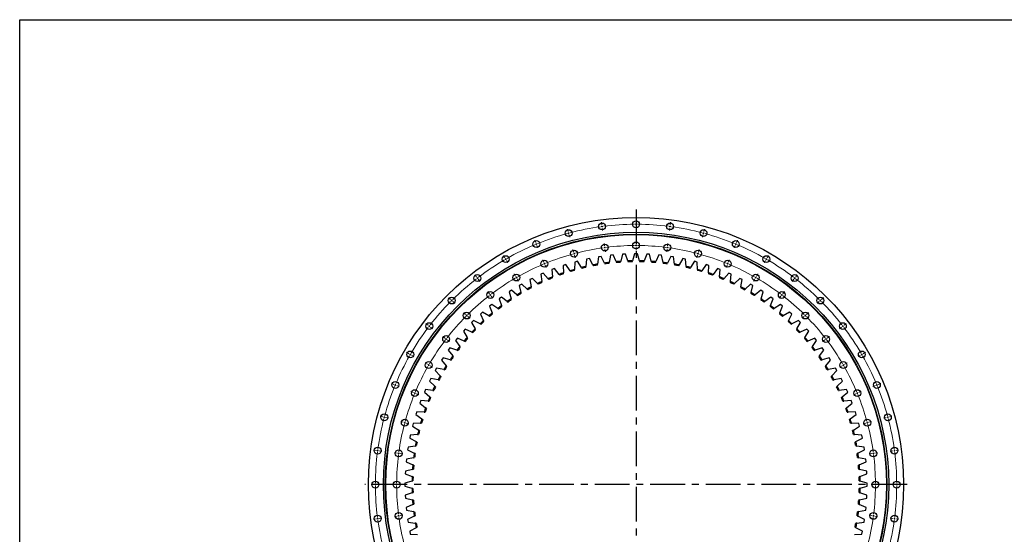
# Model space of a CAD drawing. Header units: millimetres. Extents: x 1218 to 10068, y 7157 to 13793.
# Tile 5 of 11: x 1218 to 4368, y 12144 to 13793. Entities that reach past the tile are written whole.
import ezdxf

# ---------------------------------------------------------------- set-up
doc = ezdxf.new("R2010")
doc.units = ezdxf.units.MM
doc.header["$LTSCALE"] = 50
doc.linetypes.add('CENTER', pattern=[10.16, 6.35, -1.27, 1.27, -1.27])

msp = doc.modelspace()

# ---------------------------------------------------------------- linework, layer by layer
at = {"linetype": 'CENTER', "ltscale": 0.35}
for p, q in [((3189.6, 13185.2), (3189.6, 11421.7)), ((4057.4, 12303.4), (2321.8, 12303.4))]:
    msp.add_line(p, q, dxfattribs=at)
at = {"color": 0, "linetype": 'Continuous', "lineweight": 18}
for p, q in [((3080.1, 13135.2), (3079, 13143.7)), ((3189.6, 13142.4), (3189.6, 13150.9)), ((3189.6, 13137.4), (3189.6, 13139.9)), ((3189.6, 13137.4), (3189.6, 13134.9)), ((3299.1, 13135.2), (3300.2, 13143.7)), ((2972.4, 13113.8), (2970.2, 13122)), ((2973.7, 13109), (2973.1, 13111.4)), ((2973.7, 13109), (2974.4, 13106.6)), ((3080.7, 13130.3), (3080.4, 13132.8)), ((3080.7, 13130.3), (3081, 13127.8)), ((3081.4, 13125.3), (3082.5, 13116.9)), ((3189.6, 13132.4), (3189.6, 13123.9)), ((3297.8, 13125.3), (3296.7, 13116.9)), ((3298.4, 13130.3), (3298.1, 13127.8)), ((3298.4, 13130.3), (3298.8, 13132.8)), ((3405.4, 13109), (3404.8, 13106.6)), ((3405.4, 13109), (3406.1, 13111.4)), ((3406.7, 13113.8), (3408.9, 13122)), ((2868.5, 13078.5), (2865.3, 13086.4)), ((2870.4, 13073.9), (2869.5, 13076.2)), ((2870.4, 13073.9), (2871.4, 13071.6)), ((2975, 13104.2), (2977.2, 13096)), ((3088.9, 13067.8), (3087.8, 13076.2)), ((3189.6, 13074.4), (3189.6, 13082.9)), ((3290.2, 13067.8), (3291.3, 13076.2)), ((3404.1, 13104.2), (3401.9, 13096)), ((3508.7, 13073.9), (3507.8, 13071.6)), ((3508.7, 13073.9), (3509.7, 13076.2)), ((3510.6, 13078.5), (3513.9, 13086.4)), ((2872.3, 13069.3), (2875.6, 13061.5)), ((2990, 13048.1), (2987.8, 13056.3)), ((2991.3, 13043.3), (2990.7, 13045.7)), ((2991.3, 13043.3), (2992, 13040.9)), ((3089.6, 13062.9), (3089.3, 13065.3)), ((3089.6, 13062.9), (3089.9, 13060.4)), ((3090.2, 13057.9), (3091.4, 13049.5)), ((3189.6, 13069.4), (3189.6, 13071.9)), ((3189.6, 13069.4), (3189.6, 13066.9)), ((3189.6, 13064.4), (3189.6, 13055.9)), ((3288.9, 13057.9), (3287.8, 13049.5)), ((3289.6, 13062.9), (3289.2, 13060.4)), ((3289.6, 13062.9), (3289.9, 13065.3)), ((3387.8, 13043.3), (3387.2, 13040.9)), ((3387.8, 13043.3), (3388.5, 13045.7)), ((3389.1, 13048.1), (3391.3, 13056.3)), ((3506.8, 13069.3), (3503.6, 13061.5)), ((2770.1, 13030), (2765.8, 13037.4)), ((2772.6, 13025.7), (2771.3, 13027.8)), ((2772.6, 13025.7), (2773.8, 13023.5)), ((2775.1, 13021.3), (2779.3, 13014)), ((2894.5, 13015.7), (2891.3, 13023.6)), ((2896.4, 13011.1), (2895.5, 13013.4)), ((2896.4, 13011.1), (2897.4, 13008.8)), ((2992.6, 13038.5), (2994.8, 13030.3)), ((3386.5, 13038.5), (3384.3, 13030.3)), ((3482.7, 13011.1), (3481.8, 13008.8)), ((3482.7, 13011.1), (3483.7, 13013.4)), ((3484.6, 13015.7), (3487.9, 13023.6)), ((3604.1, 13021.3), (3599.8, 13014)), ((3606.6, 13025.7), (3605.3, 13023.5)), ((3606.6, 13025.7), (3607.8, 13027.8)), ((3609.1, 13030), (3613.3, 13037.4)), ((2898.4, 13006.5), (2901.6, 12998.6)), ((3480.8, 13006.5), (3477.5, 12998.6)), ((2678.8, 12969), (2673.7, 12975.8)), ((2681.9, 12965.1), (2680.3, 12967.1)), ((2681.9, 12965.1), (2683.4, 12963.1)), ((2684.9, 12961.1), (2690.1, 12954.4)), ((2804.1, 12971.1), (2799.8, 12978.5)), ((2806.6, 12966.8), (2805.3, 12969)), ((2806.6, 12966.8), (2807.8, 12964.6)), ((2809.1, 12962.5), (2813.3, 12955.1)), ((3570.1, 12962.5), (3565.8, 12955.1)), ((3572.6, 12966.8), (3571.3, 12964.6)), ((3572.6, 12966.8), (3573.8, 12969)), ((3575.1, 12971.1), (3579.3, 12978.5)), ((3694.2, 12961.1), (3689.1, 12954.4)), ((3697.3, 12965.1), (3695.8, 12963.1)), ((3697.3, 12965.1), (3698.8, 12967.1)), ((3700.3, 12969), (3705.5, 12975.8)), ((2720.2, 12915.1), (2715, 12921.8)), ((3658.9, 12915.1), (3664.1, 12921.8)), ((2596.3, 12896.7), (2590.3, 12902.7)), ((2599.8, 12893.1), (2598.1, 12894.9)), ((2599.8, 12893.1), (2601.6, 12891.4)), ((2603.4, 12889.6), (2609.4, 12883.6)), ((2723.3, 12911.1), (2721.7, 12913.1)), ((2723.3, 12911.1), (2724.8, 12909.1)), ((2726.3, 12907.2), (2731.5, 12900.4)), ((3652.8, 12907.2), (3647.7, 12900.4)), ((3655.9, 12911.1), (3654.4, 12909.1)), ((3655.9, 12911.1), (3657.4, 12913.1)), ((3775.8, 12889.6), (3769.8, 12883.6)), ((3779.3, 12893.1), (3777.5, 12891.4)), ((3779.3, 12893.1), (3781.1, 12894.9)), ((3782.8, 12896.7), (3788.8, 12902.7)), ((2644.4, 12848.6), (2638.4, 12854.6)), ((3734.8, 12848.6), (3740.8, 12854.6)), ((2647.9, 12845.1), (2646.2, 12846.8)), ((2647.9, 12845.1), (2649.7, 12843.3)), ((2651.5, 12841.5), (2657.5, 12835.5)), ((3727.7, 12841.5), (3721.7, 12835.5)), ((3731.2, 12845.1), (3729.5, 12843.3)), ((3731.2, 12845.1), (3733, 12846.8)), ((2524, 12814.2), (2517.2, 12819.3)), ((2527.9, 12811.1), (2525.9, 12812.6)), ((2527.9, 12811.1), (2529.9, 12809.6)), ((2531.9, 12808.1), (2538.6, 12802.9)), ((3847.3, 12808.1), (3840.5, 12802.9)), ((3851.2, 12811.1), (3849.2, 12809.6)), ((3851.2, 12811.1), (3853.2, 12812.6)), ((3855.2, 12814.2), (3861.9, 12819.3)), ((2577.9, 12772.8), (2571.2, 12777.9)), ((2581.9, 12769.7), (2579.9, 12771.2)), ((2581.9, 12769.7), (2583.9, 12768.2)), ((2585.8, 12766.7), (2592.6, 12761.5)), ((3793.3, 12766.7), (3786.6, 12761.5)), ((3797.3, 12769.7), (3795.3, 12768.2)), ((3797.3, 12769.7), (3799.3, 12771.2)), ((3801.3, 12772.8), (3808, 12777.9)), ((2463, 12722.9), (2455.6, 12727.2)), ((2467.3, 12720.4), (2465.1, 12721.7)), ((2467.3, 12720.4), (2469.5, 12719.2)), ((2471.6, 12717.9), (2479, 12713.7)), ((3907.5, 12717.9), (3900.1, 12713.7)), ((3911.8, 12720.4), (3909.7, 12719.2)), ((3911.8, 12720.4), (3914, 12721.7)), ((3916.2, 12722.9), (3923.5, 12727.2)), ((2521.9, 12688.9), (2514.5, 12693.2)), ((2526.2, 12686.4), (2524, 12687.7)), ((2526.2, 12686.4), (2528.4, 12685.2)), ((2530.5, 12683.9), (2537.9, 12679.7)), ((3848.6, 12683.9), (3841.3, 12679.7)), ((3853, 12686.4), (3850.8, 12685.2)), ((3853, 12686.4), (3855.1, 12687.7)), ((3857.3, 12688.9), (3864.6, 12693.2)), ((2414.4, 12624.5), (2406.6, 12627.7)), ((2419.1, 12622.6), (2416.8, 12623.5)), ((2419.1, 12622.6), (2421.4, 12621.6)), ((2423.7, 12620.7), (2431.5, 12617.4)), ((2477.3, 12598.5), (2469.4, 12601.7)), ((3901.9, 12598.5), (3909.7, 12601.7)), ((3955.5, 12620.7), (3947.6, 12617.4)), ((3960.1, 12622.6), (3957.8, 12621.6)), ((3960.1, 12622.6), (3962.4, 12623.5)), ((3964.7, 12624.5), (3972.6, 12627.7)), ((2481.9, 12596.5), (2479.6, 12597.5)), ((2481.9, 12596.5), (2484.2, 12595.6)), ((2486.5, 12594.6), (2494.4, 12591.4)), ((3892.6, 12594.6), (3884.8, 12591.4)), ((3897.3, 12596.5), (3895, 12595.6)), ((3897.3, 12596.5), (3899.6, 12597.5)), ((2379.2, 12520.6), (2371, 12522.8)), ((2384, 12519.3), (2381.6, 12519.9)), ((2384, 12519.3), (2386.4, 12518.6)), ((2388.8, 12518), (2397, 12515.8)), ((3990.3, 12518), (3982.1, 12515.8)), ((3995.2, 12519.3), (3992.7, 12518.6)), ((3995.2, 12519.3), (3997.6, 12519.9)), ((4000, 12520.6), (4008.2, 12522.8)), ((2444.8, 12503), (2436.6, 12505.2)), ((2449.7, 12501.7), (2447.3, 12502.3)), ((2449.7, 12501.7), (2452.1, 12501)), ((2454.5, 12500.4), (2462.7, 12498.2)), ((3924.6, 12500.4), (3916.4, 12498.2)), ((3929.5, 12501.7), (3927.1, 12501)), ((3929.5, 12501.7), (3931.9, 12502.3)), ((3934.3, 12503), (3942.5, 12505.2)), ((2357.8, 12412.9), (2349.3, 12414)), ((2362.7, 12412.3), (2360.2, 12412.6)), ((2362.7, 12412.3), (2365.2, 12411.9)), ((4016.4, 12412.3), (4014, 12411.9)), ((4016.4, 12412.3), (4018.9, 12412.6)), ((4021.4, 12412.9), (4029.8, 12414)), ((2367.7, 12411.6), (2376.1, 12410.5)), ((2425.2, 12404), (2416.7, 12405.2)), ((2430.1, 12403.4), (2427.7, 12403.7)), ((2430.1, 12403.4), (2432.6, 12403.1)), ((2435.1, 12402.7), (2443.5, 12401.6)), ((3944.1, 12402.7), (3935.6, 12401.6)), ((3949, 12403.4), (3946.5, 12403.1)), ((3949, 12403.4), (3951.5, 12403.7)), ((3954, 12404), (3962.4, 12405.2)), ((4011.5, 12411.6), (4003.1, 12410.5)), ((2350.6, 12303.4), (2342.1, 12303.4)), ((2355.6, 12303.4), (2353.1, 12303.4)), ((2355.6, 12303.4), (2358.1, 12303.4)), ((2360.6, 12303.4), (2369.1, 12303.4)), ((2418.6, 12303.4), (2410.1, 12303.4)), ((2423.6, 12303.4), (2421.1, 12303.4)), ((2423.6, 12303.4), (2426.1, 12303.4)), ((2428.6, 12303.4), (2437.1, 12303.4)), ((3950.6, 12303.4), (3942.1, 12303.4)), ((3955.6, 12303.4), (3953.1, 12303.4)), ((3955.6, 12303.4), (3958.1, 12303.4)), ((3960.6, 12303.4), (3969.1, 12303.4)), ((4018.6, 12303.4), (4010.1, 12303.4)), ((4023.6, 12303.4), (4021.1, 12303.4)), ((4023.6, 12303.4), (4026.1, 12303.4)), ((4028.6, 12303.4), (4037.1, 12303.4)), ((2357.8, 12193.9), (2349.3, 12192.8)), ((2362.7, 12194.6), (2360.2, 12194.2)), ((2362.7, 12194.6), (2365.2, 12194.9)), ((2367.7, 12195.2), (2376.1, 12196.3)), ((2425.2, 12202.8), (2416.7, 12201.7)), ((2430.1, 12203.4), (2427.7, 12203.1)), ((2430.1, 12203.4), (2432.6, 12203.8)), ((2435.1, 12204.1), (2443.5, 12205.2)), ((3944.1, 12204.1), (3935.6, 12205.2)), ((3949, 12203.4), (3946.5, 12203.8)), ((3949, 12203.4), (3951.5, 12203.1)), ((3954, 12202.8), (3962.4, 12201.7)), ((4011.5, 12195.2), (4003.1, 12196.3)), ((4016.4, 12194.6), (4014, 12194.9)), ((4016.4, 12194.6), (4018.9, 12194.2)), ((4021.4, 12193.9), (4029.8, 12192.8))]:
    msp.add_line(p, q, dxfattribs=at)
at = {"color": 7, "linetype": 'Continuous', "lineweight": 25}
for p, q in [((3185.1, 13042.8), (3178.2, 13020.3)), ((3194.1, 13042.8), (3185.1, 13042.8)), ((3200.9, 13020.3), (3194.1, 13042.8)), ((2993.9, 13016.4), (2993.1, 12993)), ((3002.5, 13018.8), (2993.9, 13016.4)), ((3015, 12998.8), (3002.5, 13018.8)), ((3031.5, 13025.7), (3029.4, 13002.3)), ((3040.2, 13027.6), (3031.5, 13025.7)), ((3051.6, 13007), (3040.2, 13027.6)), ((3069.5, 13033), (3066.2, 13009.7)), ((3078.3, 13034.4), (3069.5, 13033)), ((3088.6, 13013.3), (3078.3, 13034.4)), ((3088.6, 13013.3), (3090, 13010.4)), ((3102.7, 13012.1), (3103.3, 13015.2)), ((3107.8, 13038.3), (3103.3, 13015.2)), ((3116.7, 13039.2), (3107.8, 13038.3)), ((3125.9, 13017.6), (3116.7, 13039.2)), ((3125.9, 13017.6), (3127.2, 13014.7)), ((3139.9, 13015.7), (3140.7, 13018.7)), ((3146.4, 13041.6), (3140.7, 13018.7)), ((3155.4, 13042), (3146.4, 13041.6)), ((3163.4, 13019.9), (3155.4, 13042)), ((3163.4, 13019.9), (3164.5, 13017)), ((3177.3, 13017.3), (3178.2, 13020.3)), ((3200.9, 13020.3), (3201.9, 13017.3)), ((3214.7, 13017), (3215.7, 13019.9)), ((3223.8, 13042), (3215.7, 13019.9)), ((3232.7, 13041.6), (3223.8, 13042)), ((3238.4, 13018.7), (3232.7, 13041.6)), ((3238.4, 13018.7), (3239.2, 13015.7)), ((3252, 13014.7), (3253.2, 13017.6)), ((3262.4, 13039.2), (3253.2, 13017.6)), ((3271.3, 13038.3), (3262.4, 13039.2)), ((3275.8, 13015.2), (3271.3, 13038.3)), ((3275.8, 13015.2), (3276.4, 13012.1)), ((3289.1, 13010.4), (3290.5, 13013.3)), ((3300.8, 13034.4), (3290.5, 13013.3)), ((3309.7, 13033), (3300.8, 13034.4)), ((3312.9, 13009.7), (3309.7, 13033)), ((3338.9, 13027.6), (3327.5, 13007)), ((3347.7, 13025.7), (3338.9, 13027.6)), ((3349.7, 13002.3), (3347.7, 13025.7)), ((3376.6, 13018.8), (3364.2, 12998.8)), ((3385.3, 13016.4), (3376.6, 13018.8)), ((3386.1, 12993), (3385.3, 13016.4)), ((2892.9, 12980.7), (2884.7, 12977.1)), ((2908.4, 12963), (2892.9, 12980.7)), ((2928.8, 12995.3), (2920.4, 12992.1)), ((2920.4, 12992.1), (2922.1, 12968.6)), ((2943.3, 12976.8), (2928.8, 12995.3)), ((2965.4, 13008), (2956.8, 13005.2)), ((2956.8, 13005.2), (2957.2, 12981.7)), ((2957.3, 12978.6), (2957.2, 12981.7)), ((2978.8, 12988.7), (2965.4, 13008)), ((2978.8, 12988.7), (2980.7, 12986.2)), ((2992.9, 12989.8), (2993.1, 12993)), ((3015, 12998.8), (3016.7, 12996.2)), ((3029.1, 12999.2), (3029.4, 13002.3)), ((3051.6, 13007), (3053.2, 13004.3)), ((3065.8, 13006.6), (3066.2, 13009.7)), ((3312.9, 13009.7), (3313.4, 13006.6)), ((3326, 13004.3), (3327.5, 13007)), ((3349.7, 13002.3), (3350, 12999.2)), ((3362.5, 12996.2), (3364.2, 12998.8)), ((3386.1, 12993), (3386.2, 12989.8)), ((3398.5, 12986.2), (3400.3, 12988.7)), ((3413.8, 13008), (3400.3, 12988.7)), ((3422.3, 13005.2), (3413.8, 13008)), ((3421.9, 12981.7), (3422.3, 13005.2)), ((3421.9, 12981.7), (3421.9, 12978.6)), ((3450.4, 12995.3), (3435.9, 12976.8)), ((3458.7, 12992.1), (3450.4, 12995.3)), ((3457.1, 12968.6), (3458.7, 12992.1)), ((3486.2, 12980.7), (3470.8, 12963)), ((3494.4, 12977.1), (3486.2, 12980.7)), ((2857.9, 12964.2), (2849.9, 12960.2)), ((2849.9, 12960.2), (2854, 12937)), ((2874.2, 12947.3), (2857.9, 12964.2)), ((2884.7, 12977.1), (2887.6, 12953.7)), ((2888, 12950.6), (2887.6, 12953.7)), ((2908.4, 12963), (2910.4, 12960.6)), ((2922.3, 12965.5), (2922.1, 12968.6)), ((2943.3, 12976.8), (2945.2, 12974.3)), ((3433.9, 12974.3), (3435.9, 12976.8)), ((3457.1, 12968.6), (3456.9, 12965.5)), ((3468.7, 12960.6), (3470.8, 12963)), ((3491.6, 12953.7), (3491.2, 12950.6)), ((3491.6, 12953.7), (3494.4, 12977.1)), ((3521.3, 12964.2), (3504.9, 12947.3)), ((3529.2, 12960.2), (3521.3, 12964.2)), ((3525.2, 12937), (3529.2, 12960.2)), ((2790.6, 12926), (2783.1, 12921.1)), ((2783.1, 12921.1), (2789.6, 12898.5)), ((2808.6, 12910.9), (2790.6, 12926)), ((2823.8, 12946), (2816, 12941.5)), ((2816, 12941.5), (2821.3, 12918.6)), ((2822, 12915.5), (2821.3, 12918.6)), ((2841, 12930), (2823.8, 12946)), ((2841, 12930), (2843.3, 12927.8)), ((2854.5, 12933.9), (2854, 12937)), ((2874.2, 12947.3), (2876.4, 12945.1)), ((3502.7, 12945.1), (3504.9, 12947.3)), ((3525.2, 12937), (3524.6, 12933.9)), ((3535.9, 12927.8), (3538.2, 12930)), ((3555.4, 12946), (3538.2, 12930)), ((3563.2, 12941.5), (3555.4, 12946)), ((3557.9, 12918.6), (3557.2, 12915.5)), ((3557.9, 12918.6), (3563.2, 12941.5)), ((3588.5, 12926), (3570.5, 12910.9)), ((3596, 12921.1), (3588.5, 12926)), ((3589.6, 12898.5), (3596, 12921.1)), ((2758.6, 12904.2), (2751.3, 12899)), ((2751.3, 12899), (2759, 12876.7)), ((2777.4, 12890.1), (2758.6, 12904.2)), ((2777.4, 12890.1), (2779.9, 12888.2)), ((2790.5, 12895.4), (2789.6, 12898.5)), ((2808.6, 12910.9), (2811.1, 12908.8)), ((3568.1, 12908.8), (3570.5, 12910.9)), ((3589.6, 12898.5), (3588.7, 12895.4)), ((3599.3, 12888.2), (3601.8, 12890.1)), ((3620.6, 12904.2), (3601.8, 12890.1)), ((3620.2, 12876.7), (3627.8, 12899)), ((3627.8, 12899), (3620.6, 12904.2)), ((2698.2, 12855.9), (2691.5, 12849.9)), ((2718.3, 12843.8), (2698.2, 12855.9)), ((2727.7, 12880.8), (2720.8, 12875.2)), ((2720.8, 12875.2), (2729.6, 12853.4)), ((2747.2, 12867.7), (2727.7, 12880.8)), ((2730.8, 12850.5), (2729.6, 12853.4)), ((2747.2, 12867.7), (2749.9, 12865.9)), ((2760, 12873.7), (2759, 12876.7)), ((3620.2, 12876.7), (3619.1, 12873.7)), ((3629.3, 12865.9), (3631.9, 12867.7)), ((3651.4, 12880.8), (3631.9, 12867.7)), ((3649.6, 12853.4), (3648.4, 12850.5)), ((3649.6, 12853.4), (3658.4, 12875.2)), ((3658.4, 12875.2), (3651.4, 12880.8)), ((3681, 12855.9), (3660.8, 12843.8)), ((3687.7, 12849.9), (3681, 12855.9)), ((2669.9, 12829.4), (2663.6, 12823.1)), ((2663.6, 12823.1), (2674.6, 12802.3)), ((2690.7, 12818.4), (2669.9, 12829.4)), ((2691.5, 12849.9), (2701.4, 12828.6)), ((2702.8, 12825.7), (2701.4, 12828.6)), ((2718.3, 12843.8), (2721, 12842.2)), ((3658.1, 12842.2), (3660.8, 12843.8)), ((3677.7, 12828.6), (3676.4, 12825.7)), ((3677.7, 12828.6), (3687.7, 12849.9)), ((3709.2, 12829.4), (3688.5, 12818.4)), ((3704.5, 12802.3), (3715.6, 12823.1)), ((3715.6, 12823.1), (3709.2, 12829.4)), ((2643.1, 12801.5), (2637.1, 12794.8)), ((2637.1, 12794.8), (2649.2, 12774.7)), ((2664.4, 12791.6), (2643.1, 12801.5)), ((2664.4, 12791.6), (2667.3, 12790.2)), ((2676.1, 12799.5), (2674.6, 12802.3)), ((2690.7, 12818.4), (2693.5, 12816.9)), ((3685.7, 12816.9), (3688.5, 12818.4)), ((3704.5, 12802.3), (3703.1, 12799.5)), ((3711.9, 12790.2), (3714.7, 12791.6)), ((3736.1, 12801.5), (3714.7, 12791.6)), ((3729.9, 12774.7), (3742, 12794.8)), ((3742, 12794.8), (3736.1, 12801.5)), ((2617.8, 12772.2), (2612.1, 12765.2)), ((2612.1, 12765.2), (2625.3, 12745.7)), ((2639.6, 12763.4), (2617.8, 12772.2)), ((2639.6, 12763.4), (2642.5, 12762.2)), ((2650.8, 12772), (2649.2, 12774.7)), ((3729.9, 12774.7), (3728.3, 12772)), ((3736.6, 12762.2), (3739.6, 12763.4)), ((3761.4, 12772.2), (3739.6, 12763.4)), ((3753.9, 12745.7), (3767, 12765.2)), ((3767, 12765.2), (3761.4, 12772.2)), ((2594, 12741.6), (2588.8, 12734.4)), ((2588.8, 12734.4), (2602.9, 12715.6)), ((2616.3, 12734), (2594, 12741.6)), ((2616.3, 12734), (2619.2, 12733)), ((2627, 12743.1), (2625.3, 12745.7)), ((3753.9, 12745.7), (3752.1, 12743.1)), ((3759.9, 12733), (3762.9, 12734)), ((3785.1, 12741.6), (3762.9, 12734)), ((3776.2, 12715.6), (3790.4, 12734.4)), ((3790.4, 12734.4), (3785.1, 12741.6)), ((2571.9, 12709.9), (2567, 12702.4)), ((2567, 12702.4), (2582.1, 12684.3)), ((2594.5, 12703.4), (2571.9, 12709.9)), ((2594.5, 12703.4), (2597.5, 12702.5)), ((2604.8, 12713.1), (2602.9, 12715.6)), ((3776.2, 12715.6), (3774.4, 12713.1)), ((3781.6, 12702.5), (3784.6, 12703.4)), ((3807.2, 12709.9), (3784.6, 12703.4)), ((3797, 12684.3), (3812.1, 12702.4)), ((3812.1, 12702.4), (3807.2, 12709.9)), ((2551.5, 12677), (2547, 12669.2)), ((2547, 12669.2), (2563, 12652)), ((2574.4, 12671.7), (2551.5, 12677)), ((2574.4, 12671.7), (2577.5, 12671)), ((2584.2, 12681.9), (2582.1, 12684.3)), ((3797, 12684.3), (3795, 12681.9)), ((3801.7, 12671), (3804.8, 12671.7)), ((3827.7, 12677), (3804.8, 12671.7)), ((3816.1, 12652), (3832.1, 12669.2)), ((3832.1, 12669.2), (3827.7, 12677)), ((2532.8, 12643.1), (2528.7, 12635.1)), ((2528.7, 12635.1), (2545.6, 12618.8)), ((2556, 12639), (2532.8, 12643.1)), ((2556, 12639), (2559.1, 12638.5)), ((2565.2, 12649.7), (2563, 12652)), ((3816.1, 12652), (3814, 12649.7)), ((3820.1, 12638.5), (3823.2, 12639)), ((3846.3, 12643.1), (3823.2, 12639)), ((3833.5, 12618.8), (3850.4, 12635.1)), ((3850.4, 12635.1), (3846.3, 12643.1)), ((2515.9, 12608.2), (2512.3, 12600.1)), ((2539.3, 12605.4), (2515.9, 12608.2)), ((2539.3, 12605.4), (2542.4, 12605)), ((2547.9, 12616.6), (2545.6, 12618.8)), ((3833.5, 12618.8), (3831.2, 12616.6)), ((3836.8, 12605), (3839.9, 12605.4)), ((3863.2, 12608.2), (3839.9, 12605.4)), ((3866.9, 12600.1), (3863.2, 12608.2)), ((2500.9, 12572.6), (2497.7, 12564.2)), ((2524.4, 12570.9), (2500.9, 12572.6)), ((2512.3, 12600.1), (2530, 12584.6)), ((2524.4, 12570.9), (2527.5, 12570.7)), ((2532.4, 12582.6), (2530, 12584.6)), ((3849.1, 12584.6), (3846.7, 12582.6)), ((3849.1, 12584.6), (3866.9, 12600.1)), ((3851.7, 12570.7), (3854.8, 12570.9)), ((3878.3, 12572.6), (3854.8, 12570.9)), ((3881.5, 12564.2), (3878.3, 12572.6)), ((2497.7, 12564.2), (2516.2, 12549.7)), ((2518.7, 12547.8), (2516.2, 12549.7)), ((3862.9, 12549.7), (3860.5, 12547.8)), ((3862.9, 12549.7), (3881.5, 12564.2)), ((2487.8, 12536.2), (2485, 12527.6)), ((2485, 12527.6), (2504.2, 12514.1)), ((2511.3, 12535.8), (2487.8, 12536.2)), ((2506.8, 12512.3), (2504.2, 12514.1)), ((2511.3, 12535.8), (2514.4, 12535.7)), ((3864.7, 12535.7), (3867.9, 12535.8)), ((3891.4, 12536.2), (3867.9, 12535.8)), ((3874.9, 12514.1), (3872.3, 12512.3)), ((3874.9, 12514.1), (3894.2, 12527.6)), ((3894.2, 12527.6), (3891.4, 12536.2)), ((2476.5, 12499.1), (2474.2, 12490.5)), ((2474.2, 12490.5), (2494.2, 12478)), ((2500, 12499.9), (2476.5, 12499.1)), ((2496.8, 12476.3), (2494.2, 12478)), ((2500, 12499.9), (2503.2, 12500)), ((3876, 12500), (3879.1, 12499.9)), ((3902.6, 12499.1), (3879.1, 12499.9)), ((3885, 12478), (3882.3, 12476.3)), ((3885, 12478), (3904.9, 12490.5)), ((3904.9, 12490.5), (3902.6, 12499.1)), ((2467.3, 12461.5), (2465.4, 12452.8)), ((2465.4, 12452.8), (2486, 12441.3)), ((2490.7, 12463.6), (2467.3, 12461.5)), ((2490.7, 12463.6), (2493.8, 12463.9)), ((3885.3, 12463.9), (3888.5, 12463.6)), ((3911.9, 12461.5), (3888.5, 12463.6)), ((3893.2, 12441.3), (3913.7, 12452.8)), ((3913.7, 12452.8), (3911.9, 12461.5)), ((2460, 12423.5), (2458.6, 12414.7)), ((2458.6, 12414.7), (2479.7, 12404.3)), ((2483.3, 12426.8), (2460, 12423.5)), ((2483.3, 12426.8), (2486.4, 12427.2)), ((2488.7, 12439.8), (2486, 12441.3)), ((3893.2, 12441.3), (3890.4, 12439.8)), ((3892.8, 12427.2), (3895.9, 12426.8)), ((3919.2, 12423.5), (3895.9, 12426.8)), ((3899.4, 12404.3), (3920.6, 12414.7)), ((3920.6, 12414.7), (3919.2, 12423.5)), ((2454.7, 12385.2), (2453.8, 12376.2)), ((2477.8, 12389.6), (2454.7, 12385.2)), ((2477.8, 12389.6), (2480.9, 12390.3)), ((2482.5, 12403), (2479.7, 12404.3)), ((3899.4, 12404.3), (3896.6, 12403)), ((3898.3, 12390.3), (3901.4, 12389.6)), ((3924.4, 12385.2), (3901.4, 12389.6)), ((3925.4, 12376.2), (3924.4, 12385.2)), ((2474.2, 12352.3), (2451.4, 12346.6)), ((2453.8, 12376.2), (2475.4, 12367)), ((2474.2, 12352.3), (2477.3, 12353)), ((2478.3, 12365.8), (2475.4, 12367)), ((3903.7, 12367), (3900.8, 12365.8)), ((3901.8, 12353), (3904.9, 12352.3)), ((3903.7, 12367), (3925.4, 12376.2)), ((3927.7, 12346.6), (3904.9, 12352.3)), ((2451.4, 12346.6), (2451, 12337.6)), ((2451, 12337.6), (2473.1, 12329.6)), ((2476, 12328.5), (2473.1, 12329.6)), ((3906.1, 12329.6), (3903.1, 12328.5)), ((3906.1, 12329.6), (3928.2, 12337.6)), ((3928.2, 12337.6), (3927.7, 12346.6)), ((2472.7, 12314.8), (2450.2, 12307.9)), ((2450.2, 12307.9), (2450.2, 12298.9)), ((2450.2, 12298.9), (2472.7, 12292)), ((2472.7, 12314.8), (2475.7, 12315.7)), ((2475.7, 12291.1), (2472.7, 12292)), ((3903.5, 12315.7), (3906.5, 12314.8)), ((3906.5, 12292), (3903.5, 12291.1)), ((3929, 12307.9), (3906.5, 12314.8)), ((3906.5, 12292), (3929, 12298.9)), ((3929, 12298.9), (3929, 12307.9)), ((2473.1, 12277.2), (2451, 12269.2)), ((2451, 12269.2), (2451.4, 12260.2)), ((2451.4, 12260.2), (2474.2, 12254.5)), ((2473.1, 12277.2), (2476, 12278.3)), ((3903.1, 12278.3), (3906.1, 12277.2)), ((3904.9, 12254.5), (3927.7, 12260.2)), ((3928.2, 12269.2), (3906.1, 12277.2)), ((3927.7, 12260.2), (3928.2, 12269.2)), ((2475.4, 12239.8), (2453.8, 12230.6)), ((2453.8, 12230.6), (2454.7, 12221.7)), ((2477.3, 12253.8), (2474.2, 12254.5)), ((2475.4, 12239.8), (2478.3, 12241)), ((3900.8, 12241), (3903.7, 12239.8)), ((3904.9, 12254.5), (3901.8, 12253.8)), ((3925.4, 12230.6), (3903.7, 12239.8)), ((3924.4, 12221.7), (3925.4, 12230.6)), ((2454.7, 12221.7), (2477.8, 12217.2)), ((2479.7, 12202.5), (2458.6, 12192.2)), ((2458.6, 12192.2), (2460, 12183.3)), ((2480.9, 12216.6), (2477.8, 12217.2)), ((2479.7, 12202.5), (2482.5, 12203.9)), ((3896.6, 12203.9), (3899.4, 12202.5)), ((3901.4, 12217.2), (3898.3, 12216.6)), ((3920.6, 12192.2), (3899.4, 12202.5)), ((3901.4, 12217.2), (3924.4, 12221.7)), ((3919.2, 12183.3), (3920.6, 12192.2)), ((2460, 12183.3), (2483.3, 12180)), ((2486, 12165.5), (2465.4, 12154.1)), ((2486.4, 12179.6), (2483.3, 12180)), ((2486, 12165.5), (2488.7, 12167)), ((3890.4, 12167), (3893.2, 12165.5)), ((3895.9, 12180), (3892.8, 12179.6)), ((3913.7, 12154.1), (3893.2, 12165.5)), ((3895.9, 12180), (3919.2, 12183.3)), ((2465.4, 12154.1), (2467.3, 12145.3)), ((2467.3, 12145.3), (2490.7, 12143.2)), ((3888.5, 12143.2), (3911.9, 12145.3)), ((3911.9, 12145.3), (3913.7, 12154.1))]:
    msp.add_line(p, q, dxfattribs=at)
msp.add_lwpolyline([(1217.5, 13792.7), (10068.2, 13792.7), (10068.2, 7156.9), (1217.5, 7156.9)], close=True)
for centre, radius in [((3189.6, 12303.4), 856), ((3080.7, 13130.3), 11), ((3189.6, 13137.4), 11), ((3298.4, 13130.3), 11), ((3189.6, 12303.4), 808.5), ((3189.6, 12303.4), 802.5), ((3189.6, 12303.4), 802), ((2973.7, 13109), 11), ((3405.4, 13109), 11), ((3189.6, 12303.4), 801), ((2870.4, 13073.9), 11), ((3089.6, 13062.9), 11), ((3189.6, 13069.4), 11), ((3289.6, 13062.9), 11), ((3508.7, 13073.9), 11), ((2991.3, 13043.3), 11), ((3387.8, 13043.3), 11), ((2772.6, 13025.7), 11), ((2896.4, 13011.1), 11), ((3482.7, 13011.1), 11), ((3606.6, 13025.7), 11), ((2681.9, 12965.1), 11), ((2806.6, 12966.8), 11), ((3572.6, 12966.8), 11), ((3697.3, 12965.1), 11), ((2723.3, 12911.1), 11), ((3655.9, 12911.1), 11), ((2599.8, 12893.1), 11), ((3779.3, 12893.1), 11), ((2647.9, 12845.1), 11), ((3731.2, 12845.1), 11), ((2527.9, 12811.1), 11), ((3851.2, 12811.1), 11), ((2581.9, 12769.7), 11), ((3797.3, 12769.7), 11), ((2467.3, 12720.4), 11), ((3911.8, 12720.4), 11), ((2526.2, 12686.4), 11), ((3853, 12686.4), 11), ((2419.1, 12622.6), 11), ((3960.1, 12622.6), 11), ((2481.9, 12596.5), 11), ((3897.3, 12596.5), 11), ((2384, 12519.3), 11), ((2449.7, 12501.7), 11), ((3929.5, 12501.7), 11), ((3995.2, 12519.3), 11), ((2362.7, 12412.3), 11), ((2430.1, 12403.4), 11), ((3949, 12403.4), 11), ((4016.4, 12412.3), 11), ((2355.6, 12303.4), 11), ((2423.6, 12303.4), 11), ((3955.6, 12303.4), 11), ((4023.6, 12303.4), 11), ((2362.7, 12194.6), 11), ((2430.1, 12203.4), 11), ((3949, 12203.4), 11), ((4016.4, 12194.6), 11)]:
    msp.add_circle(centre, radius, dxfattribs=at)
at = {"color": 0, "linetype": 'Continuous', "lineweight": 18}
for radius, start, end in [(834, 90.3435, 97.1565), (834, 90, 90.1717), (834, 89.8283, 90), (834, 82.8435, 89.6565), (834, 105.3435, 112.1565), (834, 105, 105.1717), (834, 104.8283, 105), (834, 97.8435, 104.6565), (834, 97.5, 97.6717), (834, 97.3283, 97.5), (834, 82.5, 82.6717), (834, 82.3283, 82.5), (834, 75.3435, 82.1565), (834, 75, 75.1717), (834, 74.8283, 75), (834, 67.8435, 74.6565), (834, 112.5, 112.6717), (834, 112.3283, 112.5), (834, 67.5, 67.6717), (834, 67.3283, 67.5), (834, 112.8435, 119.6565), (766, 105, 105.187), (766, 104.813, 105), (766, 97.874, 104.626), (766, 97.5, 97.687), (766, 97.313, 97.5), (766, 90.374, 97.126), (766, 90, 90.187), (766, 89.813, 90), (766, 82.874, 89.626), (766, 82.5, 82.687), (766, 82.313, 82.5), (766, 75.374, 82.126), (766, 75, 75.187), (766, 74.813, 75), (834, 60.3435, 67.1565), (834, 120.3435, 127.1565), (834, 120, 120.1717), (834, 119.8283, 120), (766, 112.5, 112.687), (766, 112.313, 112.5), (766, 105.374, 112.126), (766, 67.874, 74.626), (766, 67.5, 67.687), (766, 67.313, 67.5), (834, 60, 60.1717), (834, 59.8283, 60), (834, 52.8435, 59.6565), (766, 112.874, 119.626), (766, 60.374, 67.126), (834, 127.8435, 134.6565), (834, 127.5, 127.6717), (834, 127.3283, 127.5), (766, 120.374, 127.126), (766, 120, 120.187), (766, 119.813, 120), (766, 60, 60.187), (766, 59.813, 60), (766, 52.874, 59.626), (834, 52.5, 52.6717), (834, 52.3283, 52.5), (834, 45.3435, 52.1565), (834, 135.3435, 142.1565), (834, 135, 135.1717), (834, 134.8283, 135), (766, 127.874, 134.626), (766, 127.5, 127.687), (766, 127.313, 127.5), (766, 52.5, 52.687), (766, 52.313, 52.5), (766, 45.374, 52.126), (834, 45, 45.1717), (834, 44.8283, 45), (834, 37.8435, 44.6565), (766, 135.374, 142.126), (766, 135, 135.187), (766, 134.813, 135), (766, 45, 45.187), (766, 44.813, 45), (766, 37.874, 44.626), (834, 142.8435, 149.6565), (834, 142.5, 142.6717), (834, 142.3283, 142.5), (834, 37.5, 37.6717), (834, 37.3283, 37.5), (834, 30.3435, 37.1565), (766, 142.874, 149.626), (766, 142.5, 142.687), (766, 142.313, 142.5), (766, 37.5, 37.687), (766, 37.313, 37.5), (766, 30.374, 37.126), (834, 150.3435, 157.1565), (834, 150, 150.1717), (834, 149.8283, 150), (834, 30, 30.1717), (834, 29.8283, 30), (834, 22.8435, 29.6565), (766, 150.374, 157.126), (766, 150, 150.187), (766, 149.813, 150), (766, 30, 30.187), (766, 29.813, 30), (766, 22.874, 29.626), (834, 157.8435, 164.6565), (834, 157.5, 157.6717), (834, 157.3283, 157.5), (834, 22.5, 22.6717), (834, 22.3283, 22.5), (834, 15.3435, 22.1565), (766, 157.874, 164.626), (766, 157.5, 157.687), (766, 157.313, 157.5), (766, 22.5, 22.687), (766, 22.313, 22.5), (766, 15.374, 22.126), (834, 165.3435, 172.1565), (834, 165, 165.1717), (834, 164.8283, 165), (834, 15, 15.1717), (834, 14.8283, 15), (834, 7.8435, 14.6565), (766, 165.374, 172.126), (766, 165, 165.187), (766, 164.813, 165), (766, 15, 15.187), (766, 14.813, 15), (766, 7.874, 14.626), (834, 172.5, 172.6717), (834, 172.3283, 172.5), (834, 7.5, 7.6717), (834, 7.3283, 7.5), (834, 172.8435, 179.6565), (766, 172.874, 179.626), (766, 172.5, 172.687), (766, 172.313, 172.5), (766, 7.5, 7.687), (766, 7.313, 7.5), (766, 0.374, 7.126), (834, 0.3435, 7.1565), (834, 179.8283, 180), (834, 180, 180.1717), (834, 180.3435, 187.1565), (766, 179.813, 180), (766, 180, 180.187), (766, 180.374, 187.126), (766, 352.874, 359.626), (766, 0, 0.187), (766, 359.813, 0), (834, 352.8435, 359.6565), (834, 0, 0.1717), (834, 359.8283, 0), (834, 187.3283, 187.5), (834, 187.5, 187.6717), (766, 187.313, 187.5), (766, 187.5, 187.687), (766, 187.874, 194.626), (766, 345.374, 352.126), (766, 352.313, 352.5), (766, 352.5, 352.687), (834, 352.3283, 352.5), (834, 352.5, 352.6717), (834, 187.8435, 194.6565), (834, 345.3435, 352.1565)]:
    msp.add_arc((3189.6, 12303.4), radius, start, end, dxfattribs=at)
at = {"color": 7, "linetype": 'Continuous', "lineweight": 25}
for radius, start, end in [(717, 96.9081, 98.0919), (714, 96.986, 98.014), (717, 93.9081, 95.0919), (714, 93.986, 95.014), (717, 90.9081, 92.0919), (714, 90.986, 92.014), (717, 87.9081, 89.0919), (714, 87.986, 89.014), (717, 84.9081, 86.0919), (714, 84.986, 86.014), (717, 81.9081, 83.0919), (714, 81.986, 83.014), (717, 108.9081, 110.0919), (717, 105.9081, 107.0919), (714, 105.986, 107.014), (717, 102.9081, 104.0919), (714, 102.986, 104.014), (717, 99.9081, 101.0919), (714, 99.986, 101.014), (717, 78.9081, 80.0919), (714, 78.986, 80.014), (717, 75.9081, 77.0919), (714, 75.986, 77.014), (717, 72.9081, 74.0919), (714, 72.986, 74.014), (717, 69.9081, 71.0919), (717, 114.9081, 116.0919), (714, 114.986, 116.014), (717, 111.9081, 113.0919), (714, 111.986, 113.014), (714, 108.986, 110.014), (714, 69.986, 71.014), (714, 66.986, 68.014), (717, 66.9081, 68.0919), (714, 63.986, 65.014), (717, 63.9081, 65.0919), (717, 120.9081, 122.0919), (717, 117.9081, 119.0919), (714, 117.986, 119.014), (714, 60.986, 62.014), (717, 60.9081, 62.0919), (717, 57.9081, 59.0919), (717, 123.9081, 125.0919), (714, 123.986, 125.014), (714, 120.986, 122.014), (714, 57.986, 59.014), (714, 54.986, 56.014), (717, 54.9081, 56.0919), (717, 129.9081, 131.0919), (717, 126.9081, 128.0919), (714, 126.986, 128.014), (714, 51.986, 53.014), (717, 51.9081, 53.0919), (717, 48.9081, 50.0919), (717, 132.9081, 134.0919), (714, 132.986, 134.014), (714, 129.986, 131.014), (714, 48.986, 50.014), (714, 45.986, 47.014), (717, 45.9081, 47.0919), (717, 135.9081, 137.0919), (714, 135.986, 137.014), (714, 42.986, 44.014), (717, 42.9081, 44.0919), (717, 138.9081, 140.0919), (714, 138.986, 140.014), (714, 39.986, 41.014), (717, 39.9081, 41.0919), (717, 141.9081, 143.0919), (714, 141.986, 143.014), (714, 36.986, 38.014), (717, 36.9081, 38.0919), (717, 144.9081, 146.0919), (714, 144.986, 146.014), (714, 33.986, 35.014), (717, 33.9081, 35.0919), (717, 147.9081, 149.0919), (714, 147.986, 149.014), (714, 30.986, 32.014), (717, 30.9081, 32.0919), (717, 150.9081, 152.0919), (714, 150.986, 152.014), (714, 27.986, 29.014), (717, 27.9081, 29.0919), (717, 153.9081, 155.0919), (714, 153.986, 155.014), (714, 24.986, 26.014), (717, 24.9081, 26.0919), (717, 156.9081, 158.0919), (714, 156.986, 158.014), (714, 21.986, 23.014), (717, 21.9081, 23.0919), (717, 159.9081, 161.0919), (714, 159.986, 161.014), (714, 18.986, 20.014), (717, 18.9081, 20.0919), (717, 162.9081, 164.0919), (714, 162.986, 164.014), (714, 15.986, 17.014), (717, 15.9081, 17.0919), (717, 165.9081, 167.0919), (714, 165.986, 167.014), (714, 12.986, 14.014), (717, 12.9081, 14.0919), (717, 168.9081, 170.0919), (714, 168.986, 170.014), (714, 9.986, 11.014), (717, 9.9081, 11.0919), (717, 171.9081, 173.0919), (714, 171.986, 173.014), (714, 6.986, 8.014), (717, 6.9081, 8.0919), (717, 174.9081, 176.0919), (714, 174.986, 176.014), (714, 3.986, 5.014), (717, 3.9081, 5.0919), (717, 177.9081, 179.0919), (714, 177.986, 179.014), (714, 0.986, 2.014), (717, 0.9081, 2.0919), (717, 180.9081, 182.0919), (714, 180.986, 182.014), (714, 357.986, 359.014), (717, 357.9081, 359.0919), (717, 183.9081, 185.0919), (714, 183.986, 185.014), (714, 354.986, 356.014), (717, 354.9081, 356.0919), (717, 186.9081, 188.0919), (714, 186.986, 188.014), (714, 351.986, 353.014), (717, 351.9081, 353.0919), (717, 189.9081, 191.0919), (714, 189.986, 191.014), (714, 348.986, 350.014), (717, 348.9081, 350.0919)]:
    msp.add_arc((3189.6, 12303.4), radius, start, end, dxfattribs=at)

doc.saveas('drawing.dxf')
